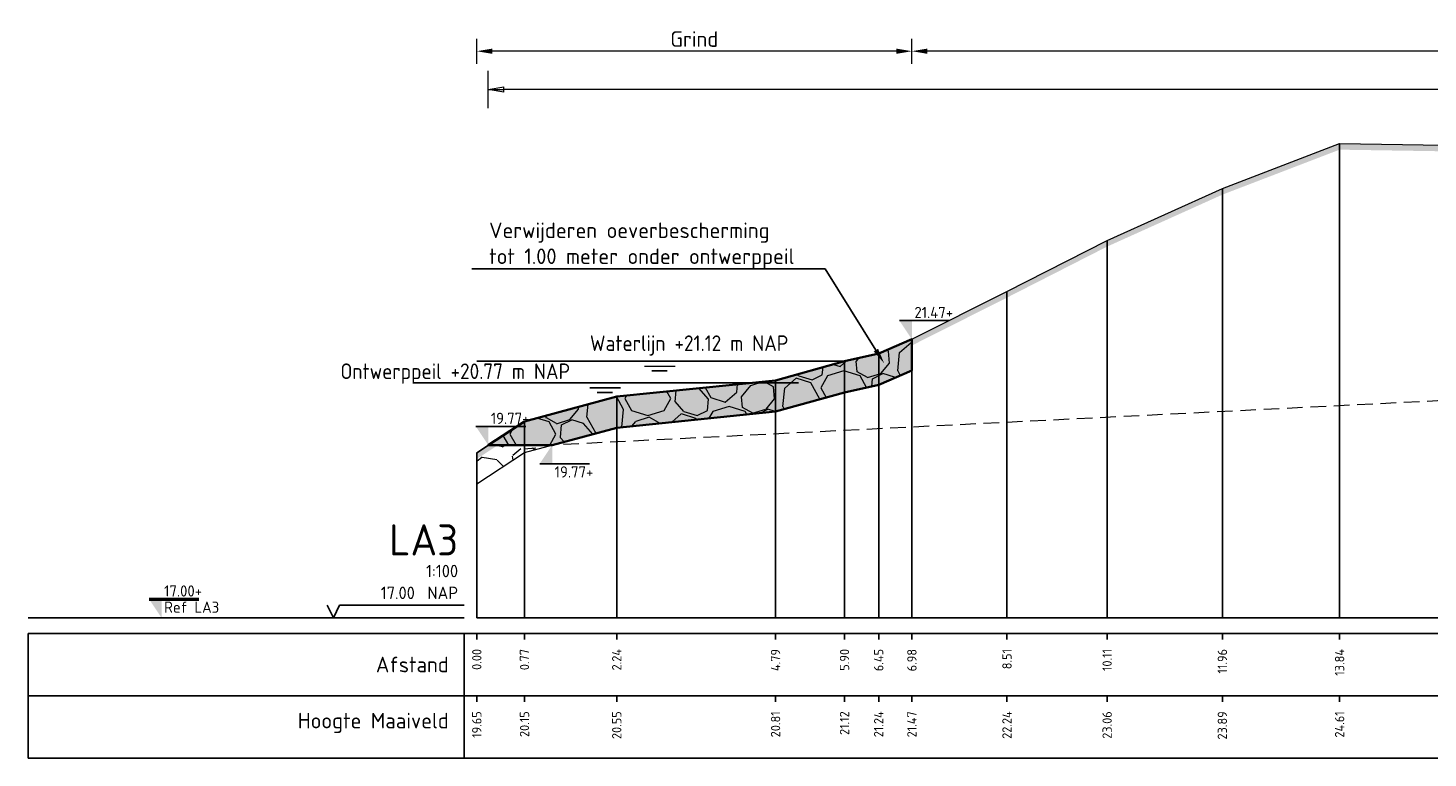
# Model space of a CAD drawing. Header units: metres. Extents: x 184077 to 190380, y 346696 to 349666.
# Tile 254 of 256: x 190117 to 190139, y 349267 to 349279. Entities that reach past the tile are written whole.
import ezdxf
from ezdxf import colors
from ezdxf.entities.mleader import LeaderData, LeaderLine
from ezdxf.enums import TextEntityAlignment as Align
from ezdxf.math import Vec2, Vec3

# ---------------------------------------------------------------- set-up
doc = ezdxf.new("R2010")
doc.units = ezdxf.units.M
doc.header["$PDMODE"] = 35
doc.header["$PDSIZE"] = 0.075
doc.linetypes.add('DASHED2', pattern=[0.375, 0.25, -0.125])
for name, color, linetype, lineweight in [('B-ME-GW-GROND-STEEN-A', 252, 'Continuous', 18), ('B-ME-OB-WATERLIJN-GD1', 150, 'Continuous', 25), ('N-WA-OB-BEKLEDING-STEEN-A', 22, 'Continuous', 13), ('profiel', 8, 'Continuous', 0), ('V-WE-OB-BEKLEDING_STORTSTEEN-G', 30, 'CONTINUOUS-V', 35), ('X-ME-AL-PROFIEL_HUIDIG MAAIVELD-GD', 252, 'Continuous', 0), ('X-XX-AL-DETAIL1-M', 7, 'Continuous', 18), ('X-XX-AL-PEILMAAT-SD', 7, 'Continuous', 25), ('X-XX-AL-T25-100', 7, 'Continuous', 25), ('X01-XX-AL-M', 7, 'Continuous', 18)]:
    doc.layers.add(name, color=color, linetype=linetype, lineweight=lineweight)
doc.layers.add('N-WE-OG-HULPLIJN-GD', color=50, linetype='Continuous', lineweight=50, plot=False)
doc.layers.add('TDNT----_profiel_txt', color=10, linetype='Continuous')
doc.layers.add('X-ME-AL-PROFIELRASTER-S', color=7, linetype='Continuous')
doc.layers.add('TOE-WE-OB-NATUUROEVER-O', color=7, linetype='Continuous', lineweight=18, true_color=0xedb868)
doc.layers.add('V-WE-VH-VERHARDING_BESTORTING-AD-100', color=7, linetype='Continuous', lineweight=18, true_color=0x93278f)
doc.styles.add('ENV-P', font='ISOCP.SHX')
doc.styles.add('NLCS-ISO', font='NLCS-ISO.ttf', dxfattribs={"height": 1.8})
doc.styles.add('NLCS-ISO-ANNOTATIVE-T18', font='NLCS-ISO.ttf', dxfattribs={"height": 1.8})
doc.styles.add('NLCS-ISO-M100-T25', font='NLCS-ISO.ttf', dxfattribs={"height": 0.25})
doc.linetypes.add('CONTINUOUS-V', pattern='A,3.5,[24,NLCS.SHX,S=0.5,R=0,X=0,Y=0],3.5', length=7)
doc.dimstyles.new('NLCS-M100-T25-PIJL_L2_H1', dxfattribs={"dimscale": 0.1, "dimtxt": 2.5, "dimasz": 2.5, "dimexe": 2, "dimexo": 2, "dimgap": 0.7, "dimtad": 1, "dimzin": 0, "dimdsep": 46, "dimtxsty": 'NLCS-ISO-M100-T25', "dimcen": 0, "dimdle": 2, "dimclrd": 256, "dimclre": 256, "dimclrt": 256, "dimadec": 1, "dimazin": 0, "dimtfac": 1, "dimtdec": 3, "dimtofl": 0, "dimtmove": 0, "dimatfit": 3, "dimfxl": 2, "dimfxlon": 1, "dimtfillclr": 256, "dimtolj": 1, "dimtzin": 0, "dimlwd": -1, "dimlwe": -1, "dimarcsym": 0})
doc.dimstyles.new('NLCS-M100-T25-PIJL_L3_H2', dxfattribs={"dimscale": 0.1, "dimtxt": 2.5, "dimasz": 2.5, "dimexe": 2, "dimexo": 2, "dimgap": 0.7, "dimtad": 1, "dimdec": 3, "dimzin": 0, "dimdsep": 46, "dimtxsty": 'NLCS-ISO-M100-T25', "dimcen": 0, "dimdle": 2, "dimclrd": 256, "dimclre": 256, "dimclrt": 256, "dimazin": 0, "dimtfac": 1, "dimtdec": 3, "dimtofl": 0, "dimtmove": 0, "dimatfit": 3, "dimfxl": 2, "dimfxlon": 1, "dimtfillclr": 256, "dimtolj": 1, "dimtzin": 0, "dimlwd": -1, "dimlwe": -1, "dimarcsym": 0})

# ---------------------------------------------------------------- blocks, each defined once
blk = doc.blocks.new('SAL-PROFIELRASTER-D')
at = {"color": 0, "linetype": 'ByBlock', "lineweight": -2, "flags": 128}
for points in [[(-2, 0), (-72, 0)], [(-24, 2), (-23, 0), (-22, 2), (-2, 2)], [(-72, -12.5), (-72, -2.5)], [(0, -2.5), (-72, -2.5)], [(-2, -12.5), (-2, -2.5)], [(0, -12.5), (-72, -12.5)]]:
    blk.add_lwpolyline(points, dxfattribs=at)
at = {"color": 0, "linetype": 'ByBlock', "lineweight": -2, "style": 'NLCS-ISO-ANNOTATIVE-T18'}
blk.add_text('NAP', height=2, dxfattribs=at).set_placement((-3, 3), align=Align.RIGHT)
blk.add_text('Afstand', height=2.5, dxfattribs=at).set_placement((-4.5, -7.5), align=Align.MIDDLE_RIGHT)
for tag, height, p in [('PROFIELNR', 5, (-3, 10)), ('SCHAAL', 2, (-3, 6.5)), ('NAP', 2, (-9.94, 3))]:
    blk.add_attdef(tag, text='', height=height, dxfattribs=at).set_placement(p, align=Align.RIGHT)
blk = doc.blocks.new('SAL-PROFIELRASTER_BALK_EIND1-D')
at = {"color": 0, "linetype": 'ByBlock', "lineweight": -2, "flags": 128}
for points in [[(0, 0), (1, 0)], [(0, -2.5), (1, -2.5)], [(0, -12.5), (1, -12.5)]]:
    blk.add_lwpolyline(points, dxfattribs=at)
blk = doc.blocks.new('SAL-PROFIELRASTER_BALK-D')
at = {"color": 0, "linetype": 'ByBlock', "lineweight": -2}
for p, q in [((-72, -12.5), (-72, -2.5)), ((-2, -2.5), (-2, -12.5)), ((0, -12.5), (-72, -12.5))]:
    blk.add_line(p, q, dxfattribs=at)
at = {"color": 0, "linetype": 'ByBlock', "lineweight": -2, "style": 'NLCS-ISO-ANNOTATIVE-T18'}
for tag, height, p in [('TITEL1', 2.5, (-4.5, -6.5)), ('TITEL2', 1.5, (-4.5, -9.5))]:
    blk.add_attdef(tag, text='', height=height, dxfattribs=at).set_placement(p, align=Align.MIDDLE_RIGHT)
blk = doc.blocks.new('SAL-PROFIELRASTER_BALK_EIND2-D')
at = {"color": 0, "linetype": 'ByBlock', "lineweight": -2}
blk.add_line((1, -12.5), (0, -12.5), dxfattribs=at)
blk = doc.blocks.new('SAL-PROFIELRASTER_BALK_DATA-D')
at = {"color": 0, "linetype": 'ByBlock', "lineweight": -2}
blk.add_lwpolyline([(0, -3.5), (0, -2.5)], dxfattribs=at)
at = {"color": 0, "linetype": 'ByBlock', "lineweight": -2, "style": 'NLCS-ISO-ANNOTATIVE-T18'}
blk.add_attdef('GETAL', text='', height=1.5, rotation=90, dxfattribs=at).set_placement((0.75, -5), align=Align.RIGHT)
blk = doc.blocks.new('SAL-PROFIELRASTER_AANHAAL-D')
at = {"color": 9, "linetype": 'ByBlock', "lineweight": -2, "flags": 128}
blk.add_lwpolyline([(0, 1), (0, 0)], dxfattribs=at)
blk = doc.blocks.new('*D14')
at = {"layer": 'Defpoints', "color": 0, "transparency": 16777216}
for p in [(190124.125, 349278.663), (190124.125, 349269.572), (190131.105, 349269.572)]:
    blk.add_point(p, dxfattribs=at)
at = {"layer": 'X-XX-AL-DETAIL1-M', "transparency": 16777216}
for p, q in [((190124.125, 349278.463), (190124.125, 349278.863)), ((190130.855, 349278.663), (190124.375, 349278.663)), ((190131.105, 349278.463), (190131.105, 349278.863))]:
    blk.add_line(p, q, dxfattribs=at)
for points in [[(190124.375, 349278.705), (190124.375, 349278.621), (190124.125, 349278.663)], [(190130.855, 349278.705), (190130.855, 349278.621), (190131.105, 349278.663)]]:
    blk.add_solid(points, dxfattribs=at)
at = {"layer": 'X-XX-AL-DETAIL1-M', "color": 10, "transparency": 16777216, "insert": (190127.615, 349278.858), "char_height": 0.25, "attachment_point": 5, "style": 'NLCS-ISO-M100-T25'}
blk.add_mtext('\\A1;Grind', dxfattribs=at)
blk = doc.blocks.new('*D15')
at = {"layer": 'Defpoints', "color": 0, "transparency": 16777216}
for p in [(190131.105, 349278.663), (190131.105, 349269.572), (190184.075, 349269.572)]:
    blk.add_point(p, dxfattribs=at)
at = {"layer": 'X-XX-AL-DETAIL1-M', "transparency": 16777216}
for p, q in [((190131.105, 349278.463), (190131.105, 349278.863)), ((190183.825, 349278.663), (190131.355, 349278.663)), ((190184.075, 349278.463), (190184.075, 349278.863))]:
    blk.add_line(p, q, dxfattribs=at)
for points in [[(190131.355, 349278.705), (190131.355, 349278.621), (190131.105, 349278.663)], [(190183.825, 349278.705), (190183.825, 349278.621), (190184.075, 349278.663)]]:
    blk.add_solid(points, dxfattribs=at)
at = {"layer": 'X-XX-AL-DETAIL1-M', "color": 10, "transparency": 16777216, "insert": (190157.59, 349278.858), "char_height": 0.25, "attachment_point": 5, "style": 'NLCS-ISO-M100-T25'}
blk.add_mtext('\\A1;Gras', dxfattribs=at)
blk = doc.blocks.new('SAL-PEILMAAT_INFRACAD_R01-SOD')
blk.add_line((-2, 3), (6, 3))
blk.add_solid([(-2, 3), (0, 3), (0, 0)])
at = {"style": 'NLCS-ISO'}
for tag, p in [('...', (0.4, 3.4)), ('REF', (0.4, 0.8))]:
    blk.add_attdef(tag, p, '', height=1.8, dxfattribs=at)
blk = doc.blocks.new('_Closed')
at = {"color": 0, "linetype": 'ByBlock', "lineweight": -2}
for p, q in [((-1, 0.167), (0, 0)), ((-1, 0.167), (-1, -0.167)), ((0, 0), (-1, -0.167)), ((0, 0), (-1, 0))]:
    blk.add_line(p, q, dxfattribs=at)
blk = doc.blocks.new('*D85')
at = {"layer": 'Defpoints', "color": 0, "transparency": 16777216}
for p in [(190124.31, 349278.05), (190161.02, 349273.494), (190124.31, 349272.417)]:
    blk.add_point(p, dxfattribs=at)
at = {"layer": 'X01-XX-AL-M', "color": 11, "transparency": 16777216}
for p, q in [((190124.31, 349277.75), (190124.31, 349278.35)), ((190161.02, 349277.75), (190161.02, 349278.35)), ((190160.77, 349278.05), (190124.56, 349278.05))]:
    blk.add_line(p, q, dxfattribs=at)
at = {"layer": 'X01-XX-AL-M', "color": 11, "transparency": 16777216, "xscale": 0.25, "yscale": 0.25, "zscale": 0.25, "rotation": 180}
blk.add_blockref('_Closed', (190124.31, 349278.05), dxfattribs=at)
at = {"layer": 'X01-XX-AL-M', "color": 11, "transparency": 16777216, "xscale": 0.25, "yscale": 0.25, "zscale": 0.25}
blk.add_blockref('_Closed', (190161.02, 349278.05), dxfattribs=at)
at = {"layer": 'X01-XX-AL-M', "color": 11, "transparency": 16777216, "insert": (190142.665, 349278.245), "char_height": 0.25, "attachment_point": 5, "style": 'NLCS-ISO-M100-T25'}
blk.add_mtext('\\A1;36.71 meter BEREKENDE EROSIELENGTE', dxfattribs=at)
blk = doc.blocks.new('SAL-PEILMAAT_INFRACAD_H01-SOD')
blk.add_line((-2, 3), (6, 3))
blk.add_solid([(-2, 3), (0, 3), (0, 0)])
at = {"style": 'NLCS-ISO'}
blk.add_attdef('...', (0.4, 3.4), '', height=1.8, dxfattribs=at)

msp = doc.modelspace()

# ---------------------------------------------------------------- hatches: boundary and pattern name
at = {"layer": 'B-ME-GW-GROND-STEEN-A'}
h = msp.add_hatch(dxfattribs=at)
h.set_pattern_fill('AGW-GROND_STEEN', color=256, scale=0.125, pattern_type=2)
h.set_pattern_definition([(2.6026, (190124.87283, 349160.65258), (26.249999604, 1.25000775), [0.222678, -27.305718]), (43.3634, (190125.09533, 349160.662707), (1.249999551, 1.249999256), [0.152012, -30.796533]), (101.3099, (190125.20583, 349160.76708), (-1.24999704, 5.00000094), [0.173871, -6.199903]), (149.0362, (190125.1717, 349160.93758), (-2.49999974, 1.2500017), [0.189059, -7.099631]), (184.7636, (190125.00958, 349161.03483), (-13.75005226, -1.24999367), [0.194208, -14.857786]), (219.0939, (190124.81608, 349161.01871), (-13.749992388, -11.25001004), [0.167501, -25.60191]), (280.3048, (190124.68608, 349160.91308), (1.24999506, -6.24999974), [0.163656, -13.811768]), (327.7244, (190124.71533, 349160.75208), (10.000004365, -6.249992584), [0.186299, -27.903958]), (23.1986, (190125.27283, 349161.07758), (2.4999996, 1.24999974), [0.217037, -9.302679]), (81.8699, (190125.4722, 349161.16308), (4.8e-07, 1.25000056), [0.227216, -8.611619]), (123.6901, (190125.50433, 349161.38796), (-1.250001, 1.2499999), [0.263984, -4.242956]), (158.1986, (190125.35796, 349161.60758), (-3.75000034, 1.2499999), [0.419309, -6.312148]), (204.227, (190124.96858, 349161.76333), (-13.750081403, -6.24982108), [0.193408, -27.221232]), (262.875, (190124.7922, 349161.68396), (6.7e-07, -1.2500002), [0.169318, -9.908505]), (306.8699, (190124.7712, 349161.51596), (1.25000005, -1.24999995), [0.442638, -5.807362]), (340.3462, (190125.03683, 349161.16183), (3.75000025, -1.2499987), [0.250596, -18.33199]), (32.2756, (190125.78533, 349161.06508), (13.75000718, 8.74998901), [0.15244, -27.937816]), (66.8013, (190125.9142, 349161.14646), (2.50001256, 6.2499953), [0.168236, -9.35148]), (111.8014, (190124.73046, 349161.3012), (-1.24999917, 2.5000003), [0.140937, -6.590519]), (165.0686, (190124.67821, 349161.43196), (-5.0000012, 1.249998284), [0.124041, -19.281177]), (209.9816, (190125.80833, 349161.463957), (-23.750009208, -13.749983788), [0.155109, -37.365719]), (245.773, (190125.673956, 349161.38646), (-4.99985361, -11.25006471), [0.185214, -27.229426]), (284.9314, (190125.59796, 349161.21746), (3.74999619, -13.75000067), [0.125683, -19.279536]), (348.6901, (190125.63033, 349161.09608), (1.24999914, 7e-07), [0.158079, -6.215695]), (33.6901, (190125.71033, 349161.60258), (1.2499999, 1.250001), [0.205096, -4.301804]), (93.3665, (190125.880956, 349161.71633), (-1.250013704, 19.999999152), [0.211281, -21.075453]), (136.6366, (190125.86858, 349160.677207), (-21.25000823, 19.999991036), [0.24919, -30.699355]), (169.6952, (190125.68746, 349160.84833), (-7.5000012, 1.2499936), [0.2373, -13.738124]), (218.6598, (190125.45396, 349160.89083), (-1.25000013, -1.25000016), [0.203386, -7.800519]), (267.3974, (190125.29508, 349160.76371), (-1.0417e-05, -1.25000014), [0.204357, -27.324037]), (320.9061, (190125.28583, 349161.80958), (6.249996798, -5.000005), [0.290426, -25.478985]), (353.1572, (190125.511206, 349161.626457), (21.249999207, -2.500009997), [0.200517, -31.273679])])
h.paths.add_polyline_path([(190125.3344, 349272.3421), (190124.31, 349272.3421), (190124.1252, 349272.2211), (190124.1252, 349271.7211), (190124.8906, 349272.2221)])
at = {"layer": 'N-WA-OB-BEKLEDING-STEEN-A'}
h = msp.add_hatch(dxfattribs=at)
h.set_pattern_fill('AVH-BESTORTING_01', color=256, scale=0.1, pattern_type=2)
h.set_pattern_definition([(342.742, (190135.2054, 349302.2868), (0.5398, 0.97739), [0.27272, -1.09194]), (17.258, (190134.1626, 349302.6108), (0.539804, 0.9774), [0.27272, -1.65719]), (61.089, (190134.423, 349302.6917), (-1.303186, 0.40486), [0.22313, -0.89341]), (118.9112, (190135.2943, 349301.5047), (-0.5398, -0.977414), [0.22313, -1.35591]), (162.742, (190134.423, 349303.0823), (-0.5398, -0.97739), [0.27272, -1.09194]), (197.258, (190134.1626, 349303.16324), (-0.539804, -0.9774), [0.27272, -1.65719]), (241.089, (190133.9021, 349303.0825), (1.303186, -0.40486), [0.22313, -0.89341]), (298.9112, (190134.3341, 349303.8644), (0.5398, 0.977414), [0.22313, -1.35591]), (342.742, (190132.5655, 349303.7096), (-0.763385, 1.382236), [0.24341, -1.12122]), (40.8518, (190131.17858, 349300.7052), (0.5398024, 0.9773985), [0.24469, -3.61913]), (84.587, (190132.98305, 349303.79746), (-0.223591, 2.359645), [0.29716, -3.05481]), (118.9112, (190134.3141, 349303.687), (-1.303208, 0.404857), [0.29575, -1.28331]), (162.742, (190132.8681, 349304.3522), (0.763385, -1.382236), [0.24484, -1.11975]), (40.8518, (190130.83023, 349301.333), (0.5398024, 0.9773985), [0.24409, -3.61972]), (84.587, (190132.42167, 349303.97005), (-0.5398004, -0.977407), [0.29647, -3.05553]), (298.9112, (190132.4217, 349303.97005), (1.303208, -0.404857), [0.29753, -1.28153]), (26.669, (190129.96683, 349301.8717), (-1.842996, -0.572553), [0.18275, -4.54613]), (84.587, (190133.0527, 349304.4807), (-0.5398004, -0.977407), [0.18319, -3.16878]), (131.7624, (190131.5432, 349307.4276), (-2.066604, 1.7871012), [0.24466, -4.00428]), (162.742, (190129.9844, 349302.3182), (-0.5398, -0.97739), [0.19694, -1.16769]), (26.669, (190129.63286, 349302.29455), (-1.842996, -0.572553), [0.18297, -4.54591]), (84.587, (190132.5365, 349304.62184), (-0.5398004, -0.977407), [0.20094, -3.15103]), (131.7624, (190131.14955, 349307.2297), (-2.066604, 1.7871012), [0.20994, -4.039]), (342.742, (190132.6763, 349304.4652), (0.5398, 0.97739), [0.22313, -1.1415]), (50.24156, (190132.91223, 349302.54774), (0.5397897, 0.97739), [0.21713, -6.88472]), (95.413, (190133.0511, 349302.71465), (-0.763387, 1.38224), [0.19056, -2.17966]), (150.9388, (190130.20314, 349306.07368), (-1.303193, 0.4048578), [0.17556, -5.17047]), (197.258, (190132.8796, 349302.9896), (1.30319, -0.404854), [0.22316, -1.70672]), (50.24156, (190132.51855, 349302.74555), (0.5397897, 0.97739), [0.23138, -6.87047]), (95.413, (190132.5349, 349302.5728), (-0.763387, 1.38224), [0.17353, -2.19669]), (150.9388, (190129.86917, 349305.65087), (-1.303193, 0.4048578), [0.18788, -5.15816]), (17.258, (190132.6991, 349302.4815), (-1.30319, 0.404854), [0.22313, -1.70675])])
h.paths.add_polyline_path([(190124.31, 349272.3421), (190125.3344, 349272.3421), (190126.37, 349272.6221), (190128.9182, 349272.8811), (190130.0245, 349273.1881), (190130.5725, 349273.3101), (190131.1055, 349273.5411), (190131.1055, 349274.0411), (190130.5725, 349273.8101), (190130.0245, 349273.6881), (190128.9182, 349273.3811), (190126.37, 349273.1221), (190124.8906, 349272.7221)])
at = {"layer": 'V-WE-VH-VERHARDING_BESTORTING-AD-100', "transparency": 33554636}
h = msp.add_hatch(color=256, dxfattribs=at)
h.dxf.hatch_style = 1
h.paths.add_polyline_path([(190124.31, 349272.3421), (190125.3344, 349272.3421), (190126.37, 349272.6221), (190128.9182, 349272.8811), (190130.0245, 349273.1881), (190130.5725, 349273.3101), (190131.1055, 349273.5411), (190131.1055, 349274.0411), (190130.5725, 349273.8101), (190130.0245, 349273.6881), (190128.9182, 349273.3811), (190126.37, 349273.1221), (190124.8906, 349272.7221)])
at = {"layer": 'X-ME-AL-PROFIEL_HUIDIG MAAIVELD-GD'}
h = msp.add_hatch(dxfattribs=at)
h.set_pattern_fill('AGR-MAAIVELD', color=256, scale=0.05, pattern_type=2)
h.set_pattern_definition([(45, (0, 4.84713), (-0.25000007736, 0.25000007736), []), (45, (-0.0357, 4.88285), (0, 0.50000015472), [0.3535535, -0.3535535]), (45, (-0.07143, 4.91856), (0, 0.50000015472), [0.3535535, -0.3535535]), (45, (-0.10764, 4.95477), (0, 0.50000015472), [0.3535535, -0.3535535]), (45, (-0.14286, 4.99), (0, 0.50000015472), [0.3535535, -0.3535535]), (45, (-0.17857, 5.0257), (0, 0.50000015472), [0.3535535, -0.3535535]), (45, (-0.2143, 5.0614), (0, 0.50000015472), [0.3535535, -0.3535535]), (315, (0, 4.84713), (0.25000007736, 0.25000007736), []), (315, (0.0357, 4.88285), (0.50000015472, -1e-16), [0.3535535, -0.3535535]), (315, (0.07143, 4.91856), (0.50000015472, -1e-16), [0.3535535, -0.3535535]), (315, (0.10764, 4.95477), (0.50000015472, -1e-16), [0.3535535, -0.3535535]), (315, (0.14286, 4.99), (0.50000015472, -1e-16), [0.3535535, -0.3535535]), (315, (0.17857, 5.0257), (0.50000015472, -1e-16), [0.3535535, -0.3535535]), (315, (0.2143, 5.0614), (0.50000015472, -1e-16), [0.3535535, -0.3535535])])
h.paths.add_polyline_path([(190184.0753, 349275.9631), (190181.3055, 349276.0311), (190174.0479, 349275.9791), (190169.746, 349276.7751), (190163.2012, 349276.0921), (190160.0775, 349276.1081), (190156.7051, 349276.2541), (190153.3108, 349276.2571), (190150.2746, 349276.5561), (190147.754, 349276.9421), (190145.7925, 349277.1781), (190143.2755, 349277.2091), (190140.3197, 349277.1461), (190137.9672, 349277.1831), (190136.086, 349276.4611), (190134.2377, 349275.6281), (190132.6308, 349274.8091), (190131.1055, 349274.0411), (190130.5725, 349273.8101), (190130.0245, 349273.6881), (190128.9182, 349273.3811), (190126.37, 349273.1221), (190124.8906, 349272.7221), (190124.1252, 349272.2211), (190124.1252, 349272.1211), (190124.8906, 349272.6221), (190126.37, 349273.0221), (190128.9182, 349273.2811), (190130.0245, 349273.5881), (190130.5725, 349273.7101), (190131.1055, 349273.9411), (190132.6308, 349274.7091), (190134.2377, 349275.5281), (190136.086, 349276.3611), (190137.9672, 349277.0831), (190140.3197, 349277.0461), (190143.2755, 349277.1091), (190145.7925, 349277.0781), (190147.754, 349276.8421), (190150.2746, 349276.4561), (190153.3108, 349276.1571), (190156.7051, 349276.1541), (190160.0775, 349276.0081), (190163.2012, 349275.9921), (190169.746, 349276.6751), (190174.0479, 349275.8791), (190181.3055, 349275.9311), (190184.0753, 349275.8631)])

# ---------------------------------------------------------------- linework, layer by layer
at = {"layer": 'B-ME-GW-GROND-STEEN-A'}
msp.add_lwpolyline([(190131.1055, 349274.0411), (190130.5725, 349273.8101), (190130.0245, 349273.6881), (190128.9182, 349273.3811), (190126.37, 349273.1221), (190124.8906, 349272.7221), (190124.1252, 349272.2211), (190124.1252, 349271.7211), (190124.8906, 349272.2221), (190126.37, 349272.6221), (190128.9182, 349272.8811), (190130.0245, 349273.1881), (190130.5725, 349273.3101), (190131.1055, 349273.5411)], close=True, dxfattribs=at)
at = {"layer": 'B-ME-OB-WATERLIJN-GD1', "const_width": 0.025}
for points in [[(190130.0245, 349273.6881), (190124.1252, 349273.6881)], [(190126.8127, 349273.6065), (190127.3127, 349273.6065)], [(190126.9314, 349273.534), (190127.1814, 349273.534)], [(190129.291, 349273.3421), (190123.1044, 349273.3421)], [(190125.9356, 349273.2605), (190126.4356, 349273.2605)], [(190126.0543, 349273.188), (190126.3043, 349273.188)]]:
    msp.add_lwpolyline(points, dxfattribs=at)
at = {"layer": 'profiel', "linetype": 'Continuous', "lineweight": 0}
msp.add_lwpolyline([(190124.1252, 349272.2211), (190124.8906, 349272.7221), (190126.37, 349273.1221), (190128.9182, 349273.3811), (190130.0245, 349273.6881), (190130.5725, 349273.8101), (190131.1055, 349274.0411), (190132.6308, 349274.8091), (190134.2377, 349275.6281), (190136.086, 349276.4611), (190137.9672, 349277.1831), (190140.3197, 349277.1461), (190143.2755, 349277.2091), (190145.7925, 349277.1781), (190147.754, 349276.9421), (190150.2746, 349276.5561), (190153.3108, 349276.2571), (190156.7051, 349276.2541), (190160.0775, 349276.1081), (190163.2012, 349276.0921), (190169.746, 349276.7751), (190174.0479, 349275.9791), (190181.3055, 349276.0311), (190184.0753, 349275.9631)], dxfattribs=at)
at = {"layer": 'TOE-WE-OB-NATUUROEVER-O', "linetype": 'DASHED2', "flags": 128}
msp.add_lwpolyline([(190161.02, 349276.1033, 0.2854634), (190160.3004, 349275.6611), (190159.7039, 349274.468, -0.2706285), (190159.0283, 349274.0268), (190125.3344, 349272.3421)], format="xyb", dxfattribs=at)
at = {"layer": 'V-WE-OB-BEKLEDING_STORTSTEEN-G', "ltscale": 0.2, "flags": 128}
msp.add_lwpolyline([(190124.31, 349272.3421), (190125.3344, 349272.3421), (190126.37, 349272.6221), (190128.9182, 349272.8811), (190130.0245, 349273.1881), (190130.5725, 349273.3101), (190131.1055, 349273.5411), (190131.1055, 349274.0411), (190130.5725, 349273.8101), (190130.0245, 349273.6881), (190128.9182, 349273.3811), (190126.37, 349273.1221), (190124.8906, 349272.7221)], close=True, dxfattribs=at)

# ---------------------------------------------------------------- block references
at = {"layer": 'N-WE-OG-HULPLIJN-GD', "xscale": 0.1, "yscale": 0.1, "zscale": 0.1}
msp.add_blockref('SAL-PEILMAAT_INFRACAD_R01-SOD', (190119.0681, 349269.5721), dxfattribs=at).add_auto_attribs({'...': '17.00+', 'REF': 'Ref LA3'})
at = {"layer": 'X-ME-AL-PROFIELRASTER-S'}
for p, yscale in [((190137.9672, 349269.5721), 7.611000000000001), ((190136.086, 349269.5721), 6.888999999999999), ((190134.2377, 349269.5721), 6.056000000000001), ((190132.6308, 349269.5721), 5.236999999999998), ((190131.1055, 349269.5721), 4.469000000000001), ((190130.5725, 349269.5721), 4.238), ((190130.0245, 349269.5721), 4.116), ((190130.0245, 349269.5721), 4.116), ((190128.9182, 349269.5721), 3.809000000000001), ((190126.37, 349269.5721), 3.550000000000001), ((190124.8906, 349269.5721), 3.149999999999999), ((190124.1252, 349269.5721), 2.649000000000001)]:
    msp.add_blockref('SAL-PROFIELRASTER_AANHAAL-D', p, dxfattribs=dict(at, yscale=yscale))
at = {"layer": 'X-ME-AL-PROFIELRASTER-S', "xscale": 0.1, "yscale": 0.1, "zscale": 0.1}
for name, p, values in [('SAL-PROFIELRASTER-D', (190124.1252, 349269.5721), {'PROFIELNR': 'LA3', 'SCHAAL': '1:100', 'NAP': '17.00'}), ('SAL-PROFIELRASTER_BALK_DATA-D', (190124.1252, 349269.5721), {'GETAL': '0.00'}), ('SAL-PROFIELRASTER_BALK_DATA-D', (190124.8906, 349269.5721), {'GETAL': '0.77'}), ('SAL-PROFIELRASTER_BALK_DATA-D', (190126.37, 349269.5721), {'GETAL': '2.24'}), ('SAL-PROFIELRASTER_BALK_DATA-D', (190128.9182, 349269.5721), {'GETAL': '4.79'}), ('SAL-PROFIELRASTER_BALK_DATA-D', (190130.0245, 349269.5721), {'GETAL': '5.90'}), ('SAL-PROFIELRASTER_BALK_DATA-D', (190130.0245, 349269.5721), {'GETAL': '5.90'}), ('SAL-PROFIELRASTER_BALK_DATA-D', (190130.5725, 349269.5721), {'GETAL': '6.45'}), ('SAL-PROFIELRASTER_BALK_DATA-D', (190131.1055, 349269.5721), {'GETAL': '6.98'}), ('SAL-PROFIELRASTER_BALK_DATA-D', (190132.6308, 349269.5721), {'GETAL': '8.51'}), ('SAL-PROFIELRASTER_BALK_DATA-D', (190134.2377, 349269.5721), {'GETAL': '10.11'}), ('SAL-PROFIELRASTER_BALK_DATA-D', (190136.086, 349269.5721), {'GETAL': '11.96'}), ('SAL-PROFIELRASTER_BALK_DATA-D', (190137.9672, 349269.5721), {'GETAL': '13.84'}), ('SAL-PROFIELRASTER_BALK-D', (190124.1252, 349268.5721), {'TITEL1': 'Hoogte Maaiveld'}), ('SAL-PROFIELRASTER_BALK_DATA-D', (190124.1252, 349268.5721), {'GETAL': '19.65'}), ('SAL-PROFIELRASTER_BALK_DATA-D', (190124.8906, 349268.5721), {'GETAL': '20.15'}), ('SAL-PROFIELRASTER_BALK_DATA-D', (190126.37, 349268.5721), {'GETAL': '20.55'}), ('SAL-PROFIELRASTER_BALK_DATA-D', (190128.9182, 349268.5721), {'GETAL': '20.81'}), ('SAL-PROFIELRASTER_BALK_DATA-D', (190130.0245, 349268.5721), {'GETAL': '21.12'}), ('SAL-PROFIELRASTER_BALK_DATA-D', (190130.5725, 349268.5721), {'GETAL': '21.24'}), ('SAL-PROFIELRASTER_BALK_DATA-D', (190131.1055, 349268.5721), {'GETAL': '21.47'}), ('SAL-PROFIELRASTER_BALK_DATA-D', (190132.6308, 349268.5721), {'GETAL': '22.24'}), ('SAL-PROFIELRASTER_BALK_DATA-D', (190134.2377, 349268.5721), {'GETAL': '23.06'}), ('SAL-PROFIELRASTER_BALK_DATA-D', (190136.086, 349268.5721), {'GETAL': '23.89'}), ('SAL-PROFIELRASTER_BALK_DATA-D', (190137.9672, 349268.5721), {'GETAL': '24.61'})]:
    msp.add_blockref(name, p, dxfattribs=at).add_auto_attribs(values)
at = {"layer": 'X-ME-AL-PROFIELRASTER-S', "xscale": 60.20014345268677, "yscale": 0.1, "zscale": 60.20014345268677}
for name, p in [('SAL-PROFIELRASTER_BALK_EIND1-D', (190124.1252, 349269.5721)), ('SAL-PROFIELRASTER_BALK_EIND2-D', (190124.1252, 349268.5721))]:
    msp.add_blockref(name, p, dxfattribs=at)
at = {"layer": 'X-XX-AL-PEILMAAT-SD', "xscale": 0.1, "yscale": 0.1, "zscale": 0.1}
for p, values in [((190131.1055, 349274.0411), {'...': '21.47+'}), ((190124.31, 349272.3421), {'...': '19.77+'})]:
    msp.add_blockref('SAL-PEILMAAT_INFRACAD_H01-SOD', p, dxfattribs=at).add_auto_attribs(values)
at = {"layer": 'X-XX-AL-PEILMAAT-SD'}
ref = msp.add_blockref('SAL-PEILMAAT_INFRACAD_H01-SOD', (190125.3344, 349272.3421), dxfattribs=dict(at, xscale=-0.1, yscale=0.1, zscale=0.1, rotation=180))
ref.add_attrib('...', '19.77+', (190125.3744, 349271.8221), dxfattribs={"layer": '0', "height": 0.18, "style": 'NLCS-ISO'})

# ---------------------------------------------------------------- texts
at = {"layer": 'TDNT----_profiel_txt', "color": 150, "char_height": 0.25, "attachment_point": 7, "style": 'ENV-P'}
for s, insert in [('Waterlijn +21.12 m NAP', (190125.9396, 349273.7775)), ('Ontwerppeil +20.77 m NAP', (190121.9366, 349273.3273))]:
    msp.add_mtext_dynamic_manual_height_columns(s, width=6.173509, gutter_width=0.9, heights=[0], dxfattribs=dict(at, insert=insert))

# ---------------------------------------------------------------- dimensions: what is measured, and where the dimension line sits
at = {"layer": 'X-XX-AL-DETAIL1-M'}
for base, p1, p2, text, picture, middle in [((190124.1252, 349278.6629), (190131.1055, 349269.5721), (190124.1252, 349269.5721), 'Grind', '*D14', (190127.6153, 349278.6629)), ((190131.1055, 349278.6629), (190184.0753, 349269.5721), (190131.1055, 349269.5721), 'Gras', '*D15', (190157.5904, 349278.6629))]:
    dim = msp.add_linear_dim(base=base, p1=p1, p2=p2, text=text, dimstyle='NLCS-M100-T25-PIJL_L3_H2', override={"dimclrt": 10}, dxfattribs=at)
    dim.commit()
    dim.dimension.update_dxf_attribs({"geometry": picture, "text_midpoint": middle, "dimtype": 160})
at = {"layer": 'X01-XX-AL-M', "color": 11}
dim = msp.add_linear_dim(base=(190124.31, 349278.0501), p1=(190161.02, 349273.4938), p2=(190124.31, 349272.417), text='<> meter BEREKENDE EROSIELENGTE', dimstyle='NLCS-M100-T25-PIJL_L2_H1', override={"dimexe": 3, "dimblk1": 'Closed', "dimblk2": 'Closed', "dimsah": 1, "dimclrd": 11, "dimclre": 11, "dimclrt": 11, "dimfxl": 3}, dxfattribs=at)
dim.commit()
dim.dimension.update_dxf_attribs({"geometry": '*D85', "text_midpoint": (190142.665, 349278.2452)})

# ---------------------------------------------------------------- leaders
at = {"layer": 'X-XX-AL-T25-100', "color": 10}
ml = msp.add_multileader_mtext('Standard', dxfattribs=at)
ml.set_content('Verwijderen oeverbescherming\\Ptot 1.00 meter onder ontwerppeil', color=10, style='NLCS-ISO-M100-T25')
ml.set_leader_properties(color=256, linetype='ByLayer', lineweight=-1)
ml.build(insert=Vec2(0, 0))
ml.multileader.update_dxf_attribs({"text_left_attachment_type": 5, "text_right_attachment_type": 5, "dogleg_length": 0.25, "arrow_head_size": 0.25})
ctx = ml.context
ctx.base_point, ctx.char_height, ctx.arrow_head_size, ctx.landing_gap_size, ctx.plane_origin = Vec3(190124.2325, 349275.1728), 0.25, 0.25, 0.09, Vec3(190139.2353, 349263.7989)
ctx.left_attachment, ctx.right_attachment = 5, 5
notes = []
notes.append((ctx, [(1, (1, 1, 0), (190129.7125, 349275.1728), (-1, 0), 0.25, [(0, [(190130.6607, 349273.6551)], 0, [])])]))
ctx.mtext.insert, ctx.mtext.flow_direction = Vec3(190124.3225, 349275.9145), 5
for ctx, leaders in notes:
    for number, flags, end, landing, length, lines in leaders:
        leader = LeaderData()
        leader.index, (leader.has_last_leader_line, leader.has_dogleg_vector, leader.attachment_direction) = number, flags
        leader.last_leader_point, leader.dogleg_vector, leader.dogleg_length = Vec3(end), Vec3(landing), length
        for number, points, colour, breaks in lines:
            line = LeaderLine()
            line.index, line.vertices, line.color, line.breaks = number, Vec3.list(points), colors.encode_raw_color(colour), breaks
            leader.lines.append(line)
        ctx.leaders.append(leader)

doc.saveas('drawing.dxf')
